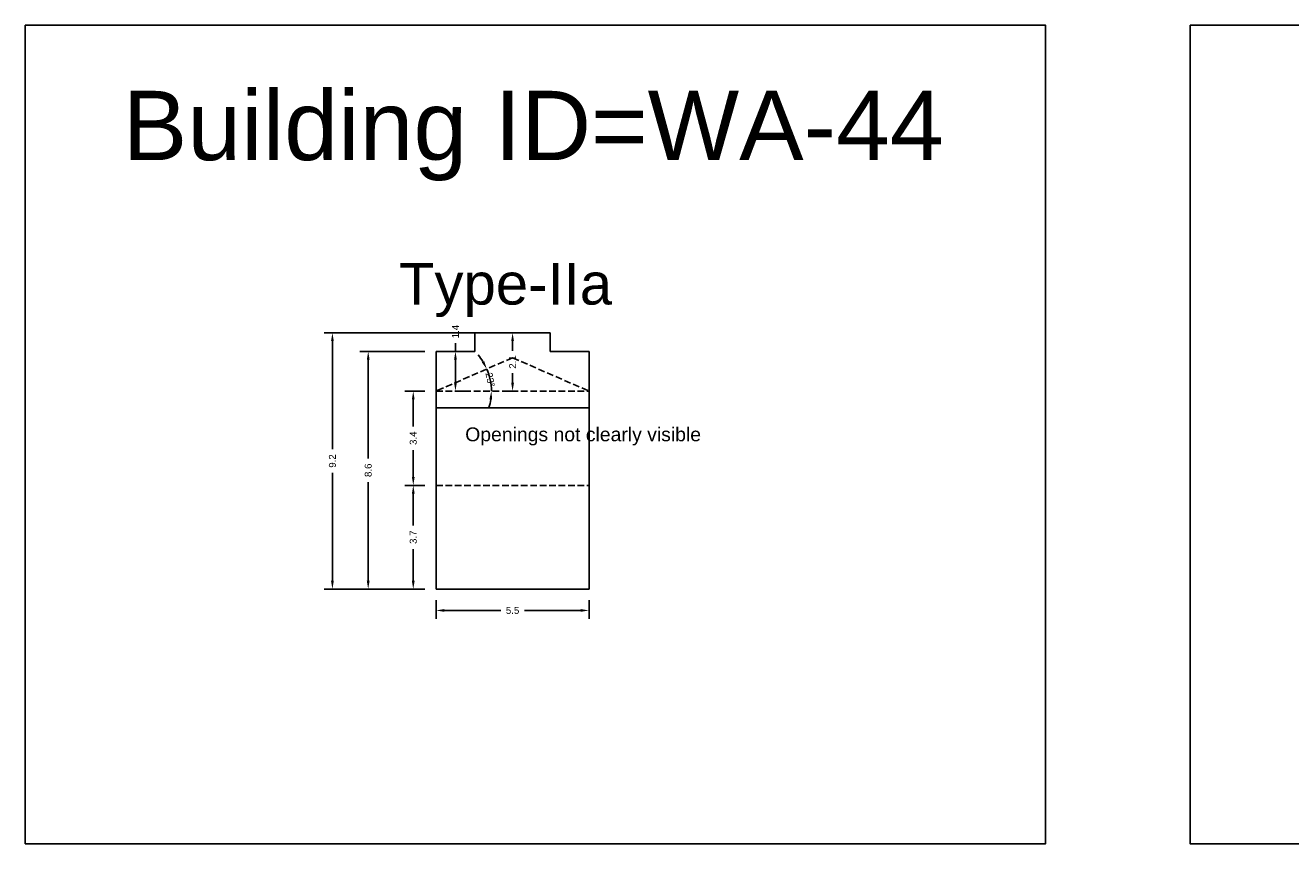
# Model space of a CAD drawing. Header units: metres. Extents: x 3416649 to 3417136, y -6712926 to -6712690.
# Tile 16 of 46: x 3416811 to 3416857, y -6712926 to -6712896. Entities that reach past the tile are written whole.
import ezdxf

# ---------------------------------------------------------------- set-up
doc = ezdxf.new("R2010")
doc.units = ezdxf.units.M
doc.linetypes.add('ACAD_ISO02W100', pattern=[15, 12, -3])
doc.layers.add('Dotted', color=7, linetype='ACAD_ISO02W100', plot=False)
doc.styles.get("Standard").update_dxf_attribs({"font": 'arial.ttf'})
doc.dimstyles.new('ISO-25', dxfattribs={"dimtxt": 0.25, "dimasz": 0.3, "dimexe": 0.3, "dimexo": 0.4, "dimgap": 0.2, "dimtad": 0, "dimdec": 1, "dimdsep": 46, "dimtxsty": 'Standard', "dimcen": 2.5, "dimadec": 0, "dimazin": 0, "dimtfac": 1, "dimtdec": 1, "dimtmove": 0, "dimatfit": 3, "dimfxl": 1, "dimarcsym": 0})

# ---------------------------------------------------------------- blocks, each defined once
blk = doc.blocks.new('*D348')
at = {"color": 0, "lineweight": -2, "transparency": 16777216}
for p, q in [((3416825.323, -6712912.589), (3416824.602, -6712912.589)), ((3416824.902, -6712912.889), (3416824.902, -6712914.032)), ((3416824.902, -6712916.029), (3416824.902, -6712914.887)), ((3416825.323, -6712916.329), (3416824.602, -6712916.329))]:
    blk.add_line(p, q, dxfattribs=at)
at = {"color": 0, "transparency": 16777216}
for points in [[(3416824.852, -6712912.889), (3416824.952, -6712912.889), (3416824.902, -6712912.589)], [(3416824.852, -6712916.029), (3416824.952, -6712916.029), (3416824.902, -6712916.329)]]:
    blk.add_solid(points, dxfattribs=at)
at = {"layer": 'Defpoints', "color": 0, "transparency": 16777216}
for p in [(3416824.902, -6712912.589), (3416825.723, -6712912.589), (3416825.723, -6712916.329)]:
    blk.add_point(p, dxfattribs=at)
at = {"color": 0, "transparency": 16777216, "insert": (3416824.902, -6712914.459), "char_height": 0.25, "attachment_point": 5, "rotation": 90}
blk.add_mtext('3.7', dxfattribs=at)
blk = doc.blocks.new('*D349')
at = {"color": 0, "lineweight": -2, "transparency": 16777216}
for p, q in [((3416825.323, -6712909.189), (3416824.602, -6712909.189)), ((3416824.902, -6712909.489), (3416824.902, -6712910.463)), ((3416824.902, -6712912.289), (3416824.902, -6712911.316)), ((3416825.323, -6712912.589), (3416824.602, -6712912.589))]:
    blk.add_line(p, q, dxfattribs=at)
at = {"color": 0, "transparency": 16777216}
for points in [[(3416824.852, -6712909.489), (3416824.952, -6712909.489), (3416824.902, -6712909.189)], [(3416824.852, -6712912.289), (3416824.952, -6712912.289), (3416824.902, -6712912.589)]]:
    blk.add_solid(points, dxfattribs=at)
at = {"layer": 'Defpoints', "color": 0, "transparency": 16777216}
for p in [(3416824.902, -6712909.189), (3416825.723, -6712909.189), (3416825.723, -6712912.589)]:
    blk.add_point(p, dxfattribs=at)
at = {"color": 0, "transparency": 16777216, "insert": (3416824.902, -6712910.889), "char_height": 0.25, "attachment_point": 5, "rotation": 90}
blk.add_mtext('3.4', dxfattribs=at)
blk = doc.blocks.new('*D350')
at = {"color": 0, "lineweight": -2, "transparency": 16777216}
for p, q in [((3416825.323, -6712907.759), (3416822.978, -6712907.759)), ((3416823.278, -6712908.059), (3416823.278, -6712911.617)), ((3416823.278, -6712916.029), (3416823.278, -6712912.472)), ((3416825.323, -6712916.329), (3416822.978, -6712916.329))]:
    blk.add_line(p, q, dxfattribs=at)
at = {"color": 0, "transparency": 16777216}
for points in [[(3416823.228, -6712908.059), (3416823.328, -6712908.059), (3416823.278, -6712907.759)], [(3416823.228, -6712916.029), (3416823.328, -6712916.029), (3416823.278, -6712916.329)]]:
    blk.add_solid(points, dxfattribs=at)
at = {"layer": 'Defpoints', "color": 0, "transparency": 16777216}
for p in [(3416823.278, -6712907.759), (3416825.723, -6712907.759), (3416825.723, -6712916.329)]:
    blk.add_point(p, dxfattribs=at)
at = {"color": 0, "transparency": 16777216, "insert": (3416823.278, -6712912.044), "char_height": 0.25, "attachment_point": 5, "rotation": 90}
blk.add_mtext('8.6', dxfattribs=at)
blk = doc.blocks.new('*D351')
at = {"color": 0, "lineweight": -2, "transparency": 16777216}
for p, q in [((3416827.463, -6712907.089), (3416821.688, -6712907.089)), ((3416821.988, -6712907.389), (3416821.988, -6712911.283)), ((3416821.988, -6712916.029), (3416821.988, -6712912.136)), ((3416825.323, -6712916.329), (3416821.688, -6712916.329))]:
    blk.add_line(p, q, dxfattribs=at)
at = {"color": 0, "transparency": 16777216}
for points in [[(3416821.938, -6712907.389), (3416822.038, -6712907.389), (3416821.988, -6712907.089)], [(3416821.938, -6712916.029), (3416822.038, -6712916.029), (3416821.988, -6712916.329)]]:
    blk.add_solid(points, dxfattribs=at)
at = {"layer": 'Defpoints', "color": 0, "transparency": 16777216}
for p in [(3416821.988, -6712907.089), (3416827.863, -6712907.089), (3416825.723, -6712916.329)]:
    blk.add_point(p, dxfattribs=at)
at = {"color": 0, "transparency": 16777216, "insert": (3416821.988, -6712911.709), "char_height": 0.25, "attachment_point": 5, "rotation": 90}
blk.add_mtext('9.2', dxfattribs=at)
blk = doc.blocks.new('*D352')
at = {"color": 0, "lineweight": -2, "transparency": 16777216}
for p, q in [((3416825.723, -6712916.729), (3416825.723, -6712917.398)), ((3416831.243, -6712916.729), (3416831.243, -6712917.398)), ((3416826.023, -6712917.098), (3416828.054, -6712917.098)), ((3416830.943, -6712917.098), (3416828.911, -6712917.098))]:
    blk.add_line(p, q, dxfattribs=at)
at = {"color": 0, "transparency": 16777216}
for points in [[(3416826.023, -6712917.048), (3416826.023, -6712917.148), (3416825.723, -6712917.098)], [(3416830.943, -6712917.048), (3416830.943, -6712917.148), (3416831.243, -6712917.098)]]:
    blk.add_solid(points, dxfattribs=at)
at = {"layer": 'Defpoints', "color": 0, "transparency": 16777216}
for p in [(3416825.723, -6712916.329), (3416831.243, -6712916.329), (3416831.243, -6712917.098)]:
    blk.add_point(p, dxfattribs=at)
at = {"color": 0, "transparency": 16777216, "insert": (3416828.483, -6712917.098), "char_height": 0.25, "attachment_point": 5}
blk.add_mtext('5.5', dxfattribs=at)
blk = doc.blocks.new('*D353')
at = {"color": 0, "lineweight": -2, "transparency": 16777216}
for p, q in [((3416826.423, -6712907.759), (3416826.423, -6712907.459)), ((3416826.496, -6712907.759), (3416826.723, -6712907.759)), ((3416826.423, -6712908.889), (3416826.423, -6712908.059)), ((3416826.496, -6712909.189), (3416826.723, -6712909.189))]:
    blk.add_line(p, q, dxfattribs=at)
at = {"color": 0, "transparency": 16777216}
for points in [[(3416826.373, -6712908.059), (3416826.473, -6712908.059), (3416826.423, -6712907.759)], [(3416826.373, -6712908.889), (3416826.473, -6712908.889), (3416826.423, -6712909.189)]]:
    blk.add_solid(points, dxfattribs=at)
at = {"layer": 'Defpoints', "color": 0, "transparency": 16777216}
for p in [(3416826.096, -6712907.759), (3416826.423, -6712907.759), (3416826.096, -6712909.189)]:
    blk.add_point(p, dxfattribs=at)
at = {"color": 0, "transparency": 16777216, "insert": (3416826.423, -6712907.044), "char_height": 0.25, "attachment_point": 5, "rotation": 90}
blk.add_mtext('1.4', dxfattribs=at)
blk = doc.blocks.new('*D354')
at = {"color": 0, "lineweight": -2, "transparency": 16777216}
for start, end in [(32.1152, 40.7319), (0, 23.4986), (342.7666, 351.3833)]:
    blk.add_arc((3416825.723, -6712909.189), 1.997, start, end, dxfattribs=at)
at = {"color": 0, "transparency": 16777216}
for points in [[(3416827.458, -6712908.105), (3416827.37, -6712908.151), (3416827.554, -6712908.393)], [(3416827.647, -6712909.485), (3416827.747, -6712909.492), (3416827.719, -6712909.189)]]:
    blk.add_solid(points, dxfattribs=at)
at = {"layer": 'Defpoints', "color": 0, "transparency": 16777216}
for p in [(3416828.483, -6712907.989), (3416827.701, -6712908.917), (3416825.723, -6712909.189), (3416825.723, -6712909.189), (3416831.243, -6712909.189)]:
    blk.add_point(p, dxfattribs=at)
at = {"color": 0, "transparency": 16777216, "insert": (3416827.677, -6712908.783), "char_height": 0.25, "attachment_point": 5, "rotation": 281.7493}
blk.add_mtext('23°', dxfattribs=at)
blk = doc.blocks.new('*D355')
at = {"color": 0, "lineweight": -2, "transparency": 16777216}
for p, q in [((3416828.431, -6712907.089), (3416828.183, -6712907.089)), ((3416828.483, -6712907.389), (3416828.483, -6712907.734)), ((3416828.483, -6712908.889), (3416828.483, -6712908.545)), ((3416828.431, -6712909.189), (3416828.183, -6712909.189))]:
    blk.add_line(p, q, dxfattribs=at)
at = {"color": 0, "transparency": 16777216}
for points in [[(3416828.433, -6712907.389), (3416828.533, -6712907.389), (3416828.483, -6712907.089)], [(3416828.433, -6712908.889), (3416828.533, -6712908.889), (3416828.483, -6712909.189)]]:
    blk.add_solid(points, dxfattribs=at)
at = {"layer": 'Defpoints', "color": 0, "transparency": 16777216}
for p in [(3416828.483, -6712907.089), (3416828.831, -6712907.089), (3416828.831, -6712909.189)]:
    blk.add_point(p, dxfattribs=at)
at = {"color": 0, "transparency": 16777216, "insert": (3416828.483, -6712908.139), "char_height": 0.25, "attachment_point": 5, "rotation": 90}
blk.add_mtext('2.1', dxfattribs=at)

msp = doc.modelspace()

# ---------------------------------------------------------------- linework, layer by layer
for points in [[(3416810.916, -6712896.001), (3416847.699, -6712896.001), (3416847.699, -6712925.508), (3416810.916, -6712925.508)], [(3416852.908, -6712896.001), (3416894.218, -6712896.001), (3416894.218, -6712925.508), (3416852.908, -6712925.508)]]:
    msp.add_lwpolyline(points, close=True)
for points in [[(3416827.123, -6712907.089), (3416829.843, -6712907.089)], [(3416827.123, -6712907.089), (3416827.123, -6712907.759)], [(3416829.843, -6712907.089), (3416829.843, -6712907.759)], [(3416825.723, -6712907.759), (3416827.123, -6712907.759)], [(3416825.723, -6712907.759), (3416825.723, -6712916.329)], [(3416829.843, -6712907.759), (3416831.243, -6712907.759)], [(3416831.243, -6712907.759), (3416831.243, -6712916.329)], [(3416825.723, -6712909.789), (3416831.243, -6712909.789)], [(3416825.723, -6712916.329), (3416831.243, -6712916.329)]]:
    msp.add_lwpolyline(points)
at = {"layer": 'Dotted', "ltscale": 0.02}
for points in [[(3416828.483, -6712907.989), (3416825.723, -6712909.189)], [(3416828.483, -6712907.989), (3416831.243, -6712909.189)], [(3416825.723, -6712909.189), (3416831.243, -6712909.189)], [(3416825.723, -6712912.589), (3416831.243, -6712912.589)]]:
    msp.add_lwpolyline(points, dxfattribs=at)

# ---------------------------------------------------------------- texts
at = {"attachment_point": 1}
for s, heights, insert, char_height in [('Building ID=WA-44', [0.517], (3416814.426, -6712898.362), 2.5), ('Type-IIa ', [0.517], (3416824.386, -6712904.57), 1.5), ('Openings not clearly visible', [0], (3416826.775, -6712910.499), 0.5)]:
    msp.add_mtext_dynamic_manual_height_columns(s, width=67.86454, gutter_width=12.5, heights=heights, dxfattribs=dict(at, insert=insert, char_height=char_height))

# ---------------------------------------------------------------- dimensions: what is measured, and where the dimension line sits
for base, p1, p2, picture, middle in [((3416826.423, -6712907.759), (3416826.096, -6712909.189), (3416826.096, -6712907.759), '*D353', (3416826.423, -6712907.044)), ((3416821.988, -6712907.089), (3416825.723, -6712916.329), (3416827.863, -6712907.089), '*D351', (3416821.988, -6712911.709)), ((3416828.483, -6712907.089), (3416828.831, -6712909.189), (3416828.831, -6712907.089), '*D355', (3416828.483, -6712908.139)), ((3416823.278, -6712907.759), (3416825.723, -6712916.329), (3416825.723, -6712907.759), '*D350', (3416823.278, -6712912.044)), ((3416824.902, -6712909.189), (3416825.723, -6712912.589), (3416825.723, -6712909.189), '*D349', (3416824.902, -6712910.889)), ((3416824.902, -6712912.589), (3416825.723, -6712916.329), (3416825.723, -6712912.589), '*D348', (3416824.902, -6712914.459))]:
    dim = msp.add_linear_dim(base=base, p1=p1, p2=p2, angle=90, dimstyle='ISO-25')
    dim.commit()
    dim.dimension.update_dxf_attribs({"geometry": picture, "text_midpoint": middle})
dim = msp.add_angular_dim_2l(base=(3416827.701, -6712908.917), line1=((3416825.723, -6712909.189), (3416831.243, -6712909.189)), line2=((3416828.483, -6712907.989), (3416825.723, -6712909.189)), dimstyle='ISO-25')
dim.commit()
dim.dimension.update_dxf_attribs({"geometry": '*D354', "text_midpoint": (3416827.677, -6712908.783), "dimtype": 162})
dim = msp.add_linear_dim(base=(3416831.243, -6712917.098), p1=(3416825.723, -6712916.329), p2=(3416831.243, -6712916.329), dimstyle='ISO-25')
dim.commit()
dim.dimension.update_dxf_attribs({"geometry": '*D352', "text_midpoint": (3416828.483, -6712917.098)})

doc.saveas('drawing.dxf')
